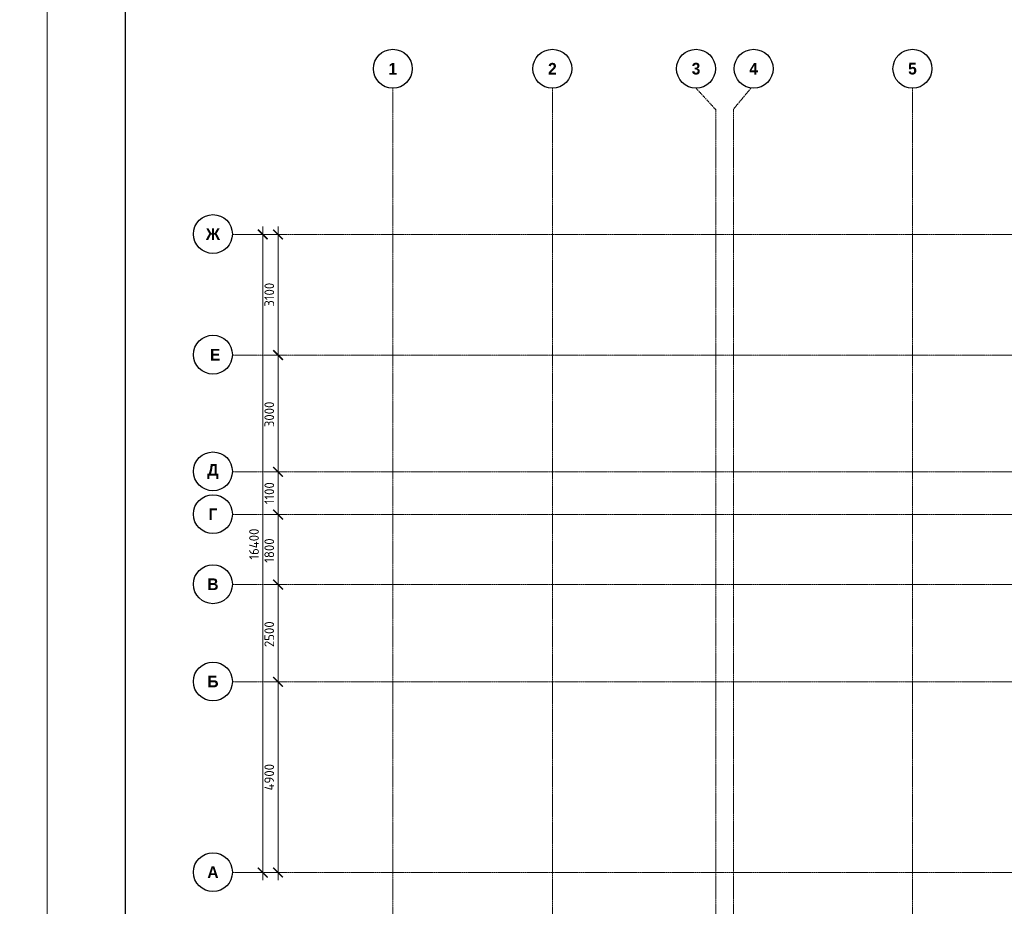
# Model space of a CAD drawing. Header units: millimetres. Extents: x -5898314 to 1055204, y -720802 to 1562611.
# Tile 136 of 256: x -197717 to -172422, y -96235 to -73448. Entities that reach past the tile are written whole.
import ezdxf

# ---------------------------------------------------------------- set-up
doc = ezdxf.new("R2010")
doc.units = ezdxf.units.MM
doc.linetypes.add('______5', pattern=[1100, 800, -100, 100, -100])
doc.linetypes.add('осевая', pattern=[50.8, 31.75, -6.35, 6.35, -6.35])
for name, color, linetype, lineweight in [('Оси', 40, '______5', 18), ('Размерная линия_ общее', 7, 'Continuous', 25), ('ТОНКИЕ', 7, 'Continuous', 9)]:
    doc.layers.add(name, color=color, linetype=linetype, lineweight=lineweight)
doc.layers.add('ТОЛСТЫЕ_ОСНОВНЫЕ', color=6, linetype='Continuous')
doc.styles.add('Century Gothic', font='GOTHIC.TTF')
doc.styles.add('GOST-2.304_Type-B', font='GOST_Common.ttf')
doc.dimstyles.new('СПДС', dxfattribs={"dimscale": 100, "dimtxt": 2.5, "dimasz": 2, "dimexe": 1.25, "dimexo": 0, "dimtad": 1, "dimdec": 0, "dimrnd": 5, "dimtxsty": 'GOST-2.304_Type-B', "dimblk": 'ARCHTICK', "dimcen": 2.5, "dimdle": 2, "dimclrd": 1, "dimclre": 1, "dimclrt": 1, "dimadec": 0, "dimazin": 2, "dimtfac": 0.75, "dimtdec": 0, "dimtmove": 1, "dimatfit": 3, "dimfxl": 1, "dimtfillclr": 256, "dimtolj": 1, "dimarcsym": 1})

# ---------------------------------------------------------------- blocks, each defined once
blk = doc.blocks.new('*U1581')
at = {"layer": 'ТОЛСТЫЕ_ОСНОВНЫЕ', "color": 6}
blk.add_lwpolyline([(20, 5), (886, 5), (886, 415), (20, 415)], close=True, dxfattribs=at)
at = {"layer": 'ТОНКИЕ'}
blk.add_lwpolyline([(0, 0), (891, 0), (891, 420), (0, 420)], close=True, dxfattribs=at)
blk = doc.blocks.new('_ArchTick')
at = {"color": 0, "linetype": 'ByBlock', "const_width": 0.15}
blk.add_lwpolyline([(-0.5, -0.5), (0.5, 0.5)], dxfattribs=at)
blk = doc.blocks.new('*D1440')
at = {"color": 1, "lineweight": -2, "transparency": 16777216}
for p, q in [((-89266, -326301), (-88921, -326301)), ((-89046, -342901), (-89046, -326101)), ((-89046, -342701), (-89171, -342701))]:
    blk.add_line(p, q, dxfattribs=at)
at = {"layer": 'DEFPOINTS', "color": 0, "lineweight": 0, "transparency": 16777216}
for p in [(-89266, -326301), (-89046, -326301), (-89046, -342701)]:
    blk.add_point(p, dxfattribs=at)
at = {"color": 1, "lineweight": -2, "transparency": 16777216, "xscale": 250, "yscale": 250, "zscale": 250}
for p, rotation in [((-89046, -326301), 90), ((-89046, -342701), 270)]:
    blk.add_blockref('_ArchTick', p, dxfattribs=dict(at, rotation=rotation))
at = {"color": 1, "lineweight": 0, "transparency": 16777216, "insert": (-89271, -334259), "char_height": 250, "width": 104166.67, "attachment_point": 5, "rotation": 90, "style": 'GOST-2.304_Type-B'}
blk.add_mtext('\\A1;16400', dxfattribs=at)
blk = doc.blocks.new('NSY101')
at = {"color": 0, "linetype": 'ByBlock', "lineweight": -2}
blk.add_circle((0, 0), 50, dxfattribs=at)
blk = doc.blocks.new('СЛОЖНЫЙ_ОБЪЕКТ_0')
at = {"layer": 'Оси', "color": 16, "linetype": 'Continuous', "lineweight": 25, "transparency": 33554687, "xscale": 9.999999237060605, "yscale": 9.999999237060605, "zscale": 9.999999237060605}
blk.add_blockref('NSY101', (8813, -989), dxfattribs=at)
at = {"layer": 'Оси', "color": 16, "linetype": 'Continuous', "lineweight": 25, "transparency": 33554687, "insert": (8813, -989), "char_height": 300, "width": 385, "attachment_point": 5, "style": 'Century Gothic'}
blk.add_mtext('\\A1;{\\fCentury Gothic|i0|b1;\\H300.000000;\\W1.000000;\\C16;2}\\P', dxfattribs=at)
blk = doc.blocks.new('СЛОЖНЫЙ_ОБЪЕКТ_1')
at = {"layer": 'Оси', "color": 16, "linetype": 'Continuous', "lineweight": 25, "transparency": 33554687, "xscale": 9.999999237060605, "yscale": 9.999999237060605, "zscale": 9.999999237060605}
blk.add_blockref('NSY101', (18063, -989), dxfattribs=at)
at = {"layer": 'Оси', "color": 16, "linetype": 'Continuous', "lineweight": 25, "transparency": 33554687, "insert": (18063, -989), "char_height": 300, "width": 385, "attachment_point": 5, "style": 'Century Gothic'}
blk.add_mtext('\\A1;{\\fCentury Gothic|i0|b1;\\H300.000000;\\W1.000000;\\C16;5}\\P', dxfattribs=at)
blk = doc.blocks.new('СЛОЖНЫЙ_ОБЪЕКТ_23')
at = {"layer": 'Оси', "color": 16, "linetype": 'Continuous', "lineweight": 25, "transparency": 33554687, "xscale": 9.999999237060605, "yscale": 9.999999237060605, "zscale": 9.999999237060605}
blk.add_blockref('NSY101', (-12319, -19997), dxfattribs=at)
at = {"layer": 'Оси', "color": 16, "linetype": 'Continuous', "lineweight": 25, "transparency": 33554687, "insert": (-12319, -19997), "char_height": 300, "width": 460, "attachment_point": 5, "style": 'Century Gothic'}
blk.add_mtext('\\A1;{\\fCentury Gothic|i0|b1;\\H300.000000;\\W1.000000;\\C16;А}\\P', dxfattribs=at)
blk = doc.blocks.new('СЛОЖНЫЙ_ОБЪЕКТ_24')
at = {"layer": 'Оси', "color": 16, "linetype": 'Continuous', "lineweight": 25, "transparency": 33554687, "xscale": 9.999999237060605, "yscale": 9.999999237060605, "zscale": 9.999999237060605}
blk.add_blockref('NSY101', (-12319, -15097), dxfattribs=at)
at = {"layer": 'Оси', "color": 16, "linetype": 'Continuous', "lineweight": 25, "transparency": 33554687, "insert": (-12319, -15097), "char_height": 300, "width": 390, "attachment_point": 5, "style": 'Century Gothic'}
blk.add_mtext('\\A1;{\\fCentury Gothic|i0|b1;\\H300.000000;\\W1.000000;\\C16;Б}\\P', dxfattribs=at)
blk = doc.blocks.new('СЛОЖНЫЙ_ОБЪЕКТ_25')
at = {"layer": 'Оси', "color": 16, "linetype": 'Continuous', "lineweight": 25, "transparency": 33554687, "xscale": 9.999999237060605, "yscale": 9.999999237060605, "zscale": 9.999999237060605}
blk.add_blockref('NSY101', (-12319, -12597), dxfattribs=at)
at = {"layer": 'Оси', "color": 16, "linetype": 'Continuous', "lineweight": 25, "transparency": 33554687, "insert": (-12319, -12597), "char_height": 300, "width": 390, "attachment_point": 5, "style": 'Century Gothic'}
blk.add_mtext('\\A1;{\\fCentury Gothic|i0|b1;\\H300.000000;\\W1.000000;\\C16;В}\\P', dxfattribs=at)
blk = doc.blocks.new('СЛОЖНЫЙ_ОБЪЕКТ_26')
at = {"layer": 'Оси', "color": 16, "linetype": 'Continuous', "lineweight": 25, "transparency": 33554687, "xscale": 9.999999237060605, "yscale": 9.999999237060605, "zscale": 9.999999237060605}
blk.add_blockref('NSY101', (-12319, -10797), dxfattribs=at)
at = {"layer": 'Оси', "color": 16, "linetype": 'Continuous', "lineweight": 25, "transparency": 33554687, "insert": (-12319, -10797), "char_height": 300, "width": 345, "attachment_point": 5, "style": 'Century Gothic'}
blk.add_mtext('\\A1;{\\fCentury Gothic|i0|b1;\\H300.000000;\\W1.000000;\\C16;Г}\\P', dxfattribs=at)
blk = doc.blocks.new('СЛОЖНЫЙ_ОБЪЕКТ_27')
at = {"layer": 'Оси', "color": 16, "linetype": 'Continuous', "lineweight": 25, "transparency": 33554687, "xscale": 9.999999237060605, "yscale": 9.999999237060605, "zscale": 9.999999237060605}
blk.add_blockref('NSY101', (-12319, -9697), dxfattribs=at)
at = {"layer": 'Оси', "color": 16, "linetype": 'Continuous', "lineweight": 25, "transparency": 33554687, "insert": (-12319, -9697), "char_height": 300, "width": 470, "attachment_point": 5, "style": 'Century Gothic'}
blk.add_mtext('\\A1;{\\fCentury Gothic|i0|b1;\\H300.000000;\\W1.000000;\\C16;Д}\\P', dxfattribs=at)
blk = doc.blocks.new('СЛОЖНЫЙ_ОБЪЕКТ_28')
at = {"layer": 'Оси', "color": 16, "linetype": 'Continuous', "lineweight": 25, "transparency": 33554687, "xscale": 9.999999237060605, "yscale": 9.999999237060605, "zscale": 9.999999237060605}
blk.add_blockref('NSY101', (-12319, -3597), dxfattribs=at)
at = {"layer": 'Оси', "color": 16, "linetype": 'Continuous', "lineweight": 25, "transparency": 33554687, "insert": (-12319, -3597), "char_height": 300, "width": 540, "attachment_point": 5, "style": 'Century Gothic'}
blk.add_mtext('\\A1;{\\fCentury Gothic|i0|b1;\\H300.000000;\\W1.000000;\\C16;Ж}\\P', dxfattribs=at)
blk = doc.blocks.new('СЛОЖНЫЙ_ОБЪЕКТ_43')
at = {"layer": 'Оси', "color": 16, "linetype": 'Continuous', "lineweight": 25, "transparency": 33554687, "xscale": 9.999999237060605, "yscale": 9.999999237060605, "zscale": 9.999999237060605}
blk.add_blockref('NSY101', (5133, -989), dxfattribs=at)
at = {"layer": 'Оси', "color": 16, "linetype": 'Continuous', "lineweight": 25, "transparency": 33554687, "insert": (5133, -989), "char_height": 300, "width": 385, "attachment_point": 5, "style": 'Century Gothic'}
blk.add_mtext('\\A1;{\\fCentury Gothic|i0|b1;\\H300.000000;\\W1.000000;\\C16;1}\\P', dxfattribs=at)
blk = doc.blocks.new('СЛОЖНЫЙ_ОБЪЕКТ_44')
at = {"layer": 'Оси', "color": 16, "linetype": 'Continuous', "lineweight": 25, "transparency": 33554687, "xscale": 9.999999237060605, "yscale": 9.999999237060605, "zscale": 9.999999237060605}
blk.add_blockref('NSY101', (12503, -989), dxfattribs=at)
at = {"layer": 'Оси', "color": 16, "linetype": 'Continuous', "lineweight": 25, "transparency": 33554687, "insert": (12503, -989), "char_height": 300, "width": 385, "attachment_point": 5, "style": 'Century Gothic'}
blk.add_mtext('\\A1;{\\fCentury Gothic|i0|b1;\\H300.000000;\\W1.000000;\\C16;3}\\P', dxfattribs=at)
blk = doc.blocks.new('СЛОЖНЫЙ_ОБЪЕКТ_45')
at = {"layer": 'Оси', "color": 16, "linetype": 'Continuous', "lineweight": 25, "transparency": 33554687, "xscale": 9.999999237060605, "yscale": 9.999999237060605, "zscale": 9.999999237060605}
blk.add_blockref('NSY101', (13983, -989), dxfattribs=at)
at = {"layer": 'Оси', "color": 16, "linetype": 'Continuous', "lineweight": 25, "transparency": 33554687, "insert": (13983, -989), "char_height": 300, "width": 385, "attachment_point": 5, "style": 'Century Gothic'}
blk.add_mtext('\\A1;{\\fCentury Gothic|i0|b1;\\H300.000000;\\W1.000000;\\C16;4}\\P', dxfattribs=at)
blk = doc.blocks.new('СЛОЖНЫЙ_ОБЪЕКТ_62')
at = {"layer": 'Оси', "color": 16, "linetype": 'Continuous', "lineweight": 25, "transparency": 33554687, "xscale": 9.999999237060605, "yscale": 9.999999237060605, "zscale": 9.999999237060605}
blk.add_blockref('NSY101', (-12319, -6697), dxfattribs=at)
at = {"layer": 'Оси', "color": 16, "linetype": 'Continuous', "lineweight": 25, "transparency": 33554687, "insert": (-12319, -6697), "char_height": 300, "width": 480, "attachment_point": 5, "style": 'Century Gothic'}
blk.add_mtext('\\A1;{\\fCentury Gothic|i0|b1;\\H300.000000;\\W1.000000;\\C16; Е}\\P', dxfattribs=at)
blk = doc.blocks.new('*D1442')
at = {"color": 1, "lineweight": -2, "transparency": 16777216}
for p, q in [((-88653, -342901), (-88653, -337601)), ((-88653, -337801), (-88778, -337801)), ((-88653, -342701), (-88778, -342701))]:
    blk.add_line(p, q, dxfattribs=at)
at = {"layer": 'DEFPOINTS', "color": 0, "lineweight": 0, "transparency": 16777216}
for p in [(-88653, -337801), (-88653, -337801), (-88653, -342701)]:
    blk.add_point(p, dxfattribs=at)
at = {"color": 1, "lineweight": -2, "transparency": 16777216, "xscale": 250, "yscale": 250, "zscale": 250}
for p, rotation in [((-88653, -337801), 90), ((-88653, -342701), 270)]:
    blk.add_blockref('_ArchTick', p, dxfattribs=dict(at, rotation=rotation))
at = {"color": 1, "lineweight": 0, "transparency": 16777216, "insert": (-88878, -340251), "char_height": 250, "width": 83333.33, "attachment_point": 5, "rotation": 90, "style": 'GOST-2.304_Type-B'}
blk.add_mtext('\\A1;4900', dxfattribs=at)
blk = doc.blocks.new('*D1443')
at = {"color": 1, "lineweight": -2, "transparency": 16777216}
for p, q in [((-88653, -338001), (-88653, -335101)), ((-88653, -335301), (-88778, -335301)), ((-88653, -337801), (-88778, -337801))]:
    blk.add_line(p, q, dxfattribs=at)
at = {"layer": 'DEFPOINTS', "color": 0, "lineweight": 0, "transparency": 16777216}
for p in [(-88653, -335301), (-88653, -335301), (-88653, -337801)]:
    blk.add_point(p, dxfattribs=at)
at = {"color": 1, "lineweight": -2, "transparency": 16777216, "xscale": 250, "yscale": 250, "zscale": 250}
for p, rotation in [((-88653, -335301), 90), ((-88653, -337801), 270)]:
    blk.add_blockref('_ArchTick', p, dxfattribs=dict(at, rotation=rotation))
at = {"color": 1, "lineweight": 0, "transparency": 16777216, "insert": (-88878, -336576), "char_height": 250, "width": 83333.33, "attachment_point": 5, "rotation": 90, "style": 'GOST-2.304_Type-B'}
blk.add_mtext('\\A1;2500', dxfattribs=at)
blk = doc.blocks.new('*D1444')
at = {"color": 1, "lineweight": -2, "transparency": 16777216}
for p, q in [((-88653, -335501), (-88653, -333301)), ((-88653, -333501), (-88778, -333501)), ((-88653, -335301), (-88778, -335301))]:
    blk.add_line(p, q, dxfattribs=at)
at = {"layer": 'DEFPOINTS', "color": 0, "lineweight": 0, "transparency": 16777216}
for p in [(-88653, -333501), (-88653, -333501), (-88653, -335301)]:
    blk.add_point(p, dxfattribs=at)
at = {"color": 1, "lineweight": -2, "transparency": 16777216, "xscale": 250, "yscale": 250, "zscale": 250}
for p, rotation in [((-88653, -333501), 90), ((-88653, -335301), 270)]:
    blk.add_blockref('_ArchTick', p, dxfattribs=dict(at, rotation=rotation))
at = {"color": 1, "lineweight": 0, "transparency": 16777216, "insert": (-88878, -334426), "char_height": 250, "width": 83333.33, "attachment_point": 5, "rotation": 90, "style": 'GOST-2.304_Type-B'}
blk.add_mtext('\\A1;1800', dxfattribs=at)
blk = doc.blocks.new('*D1445')
at = {"color": 1, "lineweight": -2, "transparency": 16777216}
for p, q in [((-88653, -333701), (-88653, -332201)), ((-88653, -332401), (-88778, -332401)), ((-88653, -333501), (-88778, -333501))]:
    blk.add_line(p, q, dxfattribs=at)
at = {"layer": 'DEFPOINTS', "color": 0, "lineweight": 0, "transparency": 16777216}
for p in [(-88653, -332401), (-88653, -332401), (-88653, -333501)]:
    blk.add_point(p, dxfattribs=at)
at = {"color": 1, "lineweight": -2, "transparency": 16777216, "xscale": 250, "yscale": 250, "zscale": 250}
for p, rotation in [((-88653, -332401), 90), ((-88653, -333501), 270)]:
    blk.add_blockref('_ArchTick', p, dxfattribs=dict(at, rotation=rotation))
at = {"color": 1, "lineweight": 0, "transparency": 16777216, "insert": (-88878, -332951), "char_height": 250, "width": 83333.33, "attachment_point": 5, "rotation": 90, "style": 'GOST-2.304_Type-B'}
blk.add_mtext('\\A1;1100', dxfattribs=at)
blk = doc.blocks.new('*D1446')
at = {"color": 1, "lineweight": -2, "transparency": 16777216}
for p, q in [((-88653, -332601), (-88653, -329201)), ((-88653, -329401), (-88778, -329401)), ((-88653, -332401), (-88778, -332401))]:
    blk.add_line(p, q, dxfattribs=at)
at = {"layer": 'DEFPOINTS', "color": 0, "lineweight": 0, "transparency": 16777216}
for p in [(-88653, -329401), (-88653, -329401), (-88653, -332401)]:
    blk.add_point(p, dxfattribs=at)
at = {"color": 1, "lineweight": -2, "transparency": 16777216, "xscale": 250, "yscale": 250, "zscale": 250}
for p, rotation in [((-88653, -329401), 90), ((-88653, -332401), 270)]:
    blk.add_blockref('_ArchTick', p, dxfattribs=dict(at, rotation=rotation))
at = {"color": 1, "lineweight": 0, "transparency": 16777216, "insert": (-88878, -330926), "char_height": 250, "width": 83333.33, "attachment_point": 5, "rotation": 90, "style": 'GOST-2.304_Type-B'}
blk.add_mtext('\\A1;3000', dxfattribs=at)
blk = doc.blocks.new('*D1447')
at = {"color": 1, "lineweight": -2, "transparency": 16777216}
for p, q in [((-89077, -326301), (-88528, -326301)), ((-88653, -329601), (-88653, -326101)), ((-88653, -329401), (-88778, -329401))]:
    blk.add_line(p, q, dxfattribs=at)
at = {"layer": 'DEFPOINTS', "color": 0, "lineweight": 0, "transparency": 16777216}
for p in [(-89077, -326301), (-88653, -326301), (-88653, -329401)]:
    blk.add_point(p, dxfattribs=at)
at = {"color": 1, "lineweight": -2, "transparency": 16777216, "xscale": 250, "yscale": 250, "zscale": 250}
for p, rotation in [((-88653, -326301), 90), ((-88653, -329401), 270)]:
    blk.add_blockref('_ArchTick', p, dxfattribs=dict(at, rotation=rotation))
at = {"color": 1, "lineweight": 0, "transparency": 16777216, "insert": (-88878, -327851), "char_height": 250, "width": 83333.33, "attachment_point": 5, "rotation": 90, "style": 'GOST-2.304_Type-B'}
blk.add_mtext('\\A1;3100', dxfattribs=at)
blk = doc.blocks.new('*D1637')
at = {"layer": 'DEFPOINTS', "color": 0, "linetype": 'Continuous', "lineweight": 0, "transparency": 16777216}
for p in [(-161631, -82728), (-162631, -83167), (-161631, -83167)]:
    blk.add_point(p, dxfattribs=at)
at = {"layer": 'Размерная линия_ общее', "color": 1, "linetype": 'Continuous', "lineweight": -2, "transparency": 16777216}
for p, q in [((-162631, -83167), (-162631, -82603)), ((-161631, -83167), (-161631, -82603)), ((-162831, -82728), (-161431, -82728))]:
    blk.add_line(p, q, dxfattribs=at)
at = {"layer": 'Размерная линия_ общее', "color": 1, "linetype": 'Continuous', "lineweight": -2, "transparency": 16777216, "xscale": 200, "yscale": 200, "zscale": 200, "rotation": 180}
blk.add_blockref('_ArchTick', (-162631, -82728), dxfattribs=at)
at = {"layer": 'Размерная линия_ общее', "color": 1, "linetype": 'Continuous', "lineweight": -2, "transparency": 16777216, "xscale": 200, "yscale": 200, "zscale": 200}
blk.add_blockref('_ArchTick', (-161631, -82728), dxfattribs=at)
at = {"layer": 'Размерная линия_ общее', "color": 1, "linetype": 'Continuous', "lineweight": 0, "transparency": 16777216, "insert": (-162047, -82566), "char_height": 200, "width": 53571.43, "attachment_point": 5, "style": 'GOST-2.304_Type-B'}
blk.add_mtext('\\A1;1000', dxfattribs=at)
blk = doc.blocks.new('*D1638')
at = {"layer": 'DEFPOINTS', "color": 0, "linetype": 'Continuous', "lineweight": 0, "transparency": 16777216}
for p in [(-161631, -82960), (-161132, -82728), (-161132, -82960, 360)]:
    blk.add_point(p, dxfattribs=at)
at = {"layer": 'Размерная линия_ общее', "color": 1, "linetype": 'Continuous', "lineweight": -2, "transparency": 16777216}
for p, q in [((-161631, -82960), (-161631, -82603)), ((-161132, -82960), (-161132, -82603)), ((-161831, -82728), (-160932, -82728))]:
    blk.add_line(p, q, dxfattribs=at)
at = {"layer": 'Размерная линия_ общее', "color": 1, "linetype": 'Continuous', "lineweight": -2, "transparency": 16777216, "xscale": 200, "yscale": 200, "zscale": 200, "rotation": 180}
blk.add_blockref('_ArchTick', (-161631, -82728), dxfattribs=at)
at = {"layer": 'Размерная линия_ общее', "color": 1, "linetype": 'Continuous', "lineweight": -2, "transparency": 16777216, "xscale": 200, "yscale": 200, "zscale": 200}
blk.add_blockref('_ArchTick', (-161132, -82728), dxfattribs=at)
at = {"layer": 'Размерная линия_ общее', "color": 1, "linetype": 'Continuous', "lineweight": 0, "transparency": 16777216, "insert": (-161382, -82566), "char_height": 200, "width": 53571.43, "attachment_point": 5, "style": 'GOST-2.304_Type-B'}
blk.add_mtext('\\A1;500', dxfattribs=at)
blk = doc.blocks.new('*D1639')
at = {"layer": 'DEFPOINTS', "color": 0, "linetype": 'Continuous', "lineweight": 0, "transparency": 16777216}
for p in [(-167361, -81241), (-167961, -81473), (-167361, -81473)]:
    blk.add_point(p, dxfattribs=at)
at = {"layer": 'Размерная линия_ общее', "color": 1, "linetype": 'Continuous', "lineweight": -2, "transparency": 16777216}
for p, q in [((-167961, -81473), (-167961, -81116)), ((-167361, -81473), (-167361, -81116)), ((-168161, -81241), (-167161, -81241))]:
    blk.add_line(p, q, dxfattribs=at)
at = {"layer": 'Размерная линия_ общее', "color": 1, "linetype": 'Continuous', "lineweight": -2, "transparency": 16777216, "xscale": 200, "yscale": 200, "zscale": 200, "rotation": 180}
blk.add_blockref('_ArchTick', (-167961, -81241), dxfattribs=at)
at = {"layer": 'Размерная линия_ общее', "color": 1, "linetype": 'Continuous', "lineweight": -2, "transparency": 16777216, "xscale": 200, "yscale": 200, "zscale": 200}
blk.add_blockref('_ArchTick', (-167361, -81241), dxfattribs=at)
at = {"layer": 'Размерная линия_ общее', "color": 1, "linetype": 'Continuous', "lineweight": 0, "transparency": 16777216, "insert": (-167677, -81079), "char_height": 200, "width": 53571.43, "attachment_point": 5, "style": 'GOST-2.304_Type-B'}
blk.add_mtext('\\A1;600', dxfattribs=at)
blk = doc.blocks.new('*D1640')
at = {"layer": 'DEFPOINTS', "color": 0, "linetype": 'Continuous', "lineweight": 0, "transparency": 16777216}
for p in [(-166731, -81241), (-167361, -81473), (-166731, -81473)]:
    blk.add_point(p, dxfattribs=at)
at = {"layer": 'Размерная линия_ общее', "color": 1, "linetype": 'Continuous', "lineweight": -2, "transparency": 16777216}
for p, q in [((-167361, -81473), (-167361, -81116)), ((-166731, -81473), (-166731, -81116)), ((-167561, -81241), (-166531, -81241))]:
    blk.add_line(p, q, dxfattribs=at)
at = {"layer": 'Размерная линия_ общее', "color": 1, "linetype": 'Continuous', "lineweight": -2, "transparency": 16777216, "xscale": 200, "yscale": 200, "zscale": 200, "rotation": 180}
blk.add_blockref('_ArchTick', (-167361, -81241), dxfattribs=at)
at = {"layer": 'Размерная линия_ общее', "color": 1, "linetype": 'Continuous', "lineweight": -2, "transparency": 16777216, "xscale": 200, "yscale": 200, "zscale": 200}
blk.add_blockref('_ArchTick', (-166731, -81241), dxfattribs=at)
at = {"layer": 'Размерная линия_ общее', "color": 1, "linetype": 'Continuous', "lineweight": 0, "transparency": 16777216, "insert": (-167062, -81079), "char_height": 200, "width": 53571.43, "attachment_point": 5, "style": 'GOST-2.304_Type-B'}
blk.add_mtext('\\A1;630', dxfattribs=at)
blk = doc.blocks.new('*D1641')
at = {"layer": 'DEFPOINTS', "color": 0, "linetype": 'Continuous', "lineweight": 0, "transparency": 16777216}
for p in [(-162526, -80532), (-161436, -80532), (-161436, -80532)]:
    blk.add_point(p, dxfattribs=at)
at = {"layer": 'Размерная линия_ общее', "color": 1, "linetype": 'Continuous', "lineweight": -2, "transparency": 16777216}
for p, q in [((-162526, -80532), (-162526, -80407)), ((-161436, -80532), (-161436, -80407)), ((-162726, -80532), (-161236, -80532))]:
    blk.add_line(p, q, dxfattribs=at)
at = {"layer": 'Размерная линия_ общее', "color": 1, "linetype": 'Continuous', "lineweight": -2, "transparency": 16777216, "xscale": 200, "yscale": 200, "zscale": 200, "rotation": 180}
blk.add_blockref('_ArchTick', (-162526, -80532), dxfattribs=at)
at = {"layer": 'Размерная линия_ общее', "color": 1, "linetype": 'Continuous', "lineweight": -2, "transparency": 16777216, "xscale": 200, "yscale": 200, "zscale": 200}
blk.add_blockref('_ArchTick', (-161436, -80532), dxfattribs=at)
at = {"layer": 'Размерная линия_ общее', "color": 1, "linetype": 'Continuous', "lineweight": 0, "transparency": 16777216, "insert": (-162003, -80370), "char_height": 200, "width": 71428.57, "attachment_point": 5, "style": 'GOST-2.304_Type-B'}
blk.add_mtext('\\A1;1090', dxfattribs=at)
blk = doc.blocks.new('*D1645')
at = {"layer": 'DEFPOINTS', "color": 0, "linetype": 'Continuous', "lineweight": 0, "transparency": 16777216}
for p in [(-168011, -79786), (-167311, -79786), (-167311, -80718)]:
    blk.add_point(p, dxfattribs=at)
at = {"layer": 'Размерная линия_ общее', "color": 1, "linetype": 'Continuous', "lineweight": -2, "transparency": 16777216}
for p, q in [((-168011, -79786), (-168011, -80843)), ((-167311, -79786), (-167311, -80843)), ((-168211, -80718), (-167111, -80718))]:
    blk.add_line(p, q, dxfattribs=at)
at = {"layer": 'Размерная линия_ общее', "color": 1, "linetype": 'Continuous', "lineweight": -2, "transparency": 16777216, "xscale": 200, "yscale": 200, "zscale": 200, "rotation": 180}
blk.add_blockref('_ArchTick', (-168011, -80718), dxfattribs=at)
at = {"layer": 'Размерная линия_ общее', "color": 1, "linetype": 'Continuous', "lineweight": -2, "transparency": 16777216, "xscale": 200, "yscale": 200, "zscale": 200}
blk.add_blockref('_ArchTick', (-167311, -80718), dxfattribs=at)
at = {"layer": 'Размерная линия_ общее', "color": 1, "linetype": 'Continuous', "lineweight": 0, "transparency": 16777216, "insert": (-167647, -80555), "char_height": 200, "width": 53571.43, "attachment_point": 5, "style": 'GOST-2.304_Type-B'}
blk.add_mtext('\\A1;700', dxfattribs=at)
blk = doc.blocks.new('*D1646')
at = {"layer": 'DEFPOINTS', "color": 0, "linetype": 'Continuous', "lineweight": 0, "transparency": 16777216}
for p in [(-167311, -79786), (-166731, -80602), (-166731, -80718)]:
    blk.add_point(p, dxfattribs=at)
at = {"layer": 'Размерная линия_ общее', "color": 1, "linetype": 'Continuous', "lineweight": -2, "transparency": 16777216}
for p, q in [((-167311, -79786), (-167311, -80843)), ((-166731, -80602), (-166731, -80843)), ((-167511, -80718), (-166531, -80718))]:
    blk.add_line(p, q, dxfattribs=at)
at = {"layer": 'Размерная линия_ общее', "color": 1, "linetype": 'Continuous', "lineweight": -2, "transparency": 16777216, "xscale": 200, "yscale": 200, "zscale": 200, "rotation": 180}
blk.add_blockref('_ArchTick', (-167311, -80718), dxfattribs=at)
at = {"layer": 'Размерная линия_ общее', "color": 1, "linetype": 'Continuous', "lineweight": -2, "transparency": 16777216, "xscale": 200, "yscale": 200, "zscale": 200}
blk.add_blockref('_ArchTick', (-166731, -80718), dxfattribs=at)
at = {"layer": 'Размерная линия_ общее', "color": 1, "linetype": 'Continuous', "lineweight": 0, "transparency": 16777216, "insert": (-167037, -80555), "char_height": 200, "width": 53571.43, "attachment_point": 5, "style": 'GOST-2.304_Type-B'}
blk.add_mtext('\\A1;580', dxfattribs=at)
blk = doc.blocks.new('*D1735')
at = {"layer": 'DEFPOINTS', "color": 0, "linetype": 'Continuous', "lineweight": 0, "transparency": 16777216}
for p in [(-181498, -39625), (-180875, -39625), (-180877, -41405)]:
    blk.add_point(p, dxfattribs=at)
at = {"layer": 'Размерная линия_ общее', "color": 1, "linetype": 'Continuous', "lineweight": -2, "transparency": 16777216}
for p, q in [((-181498, -41605), (-181498, -39425)), ((-180875, -39625), (-181623, -39625)), ((-180877, -41405), (-181623, -41405))]:
    blk.add_line(p, q, dxfattribs=at)
at = {"layer": 'Размерная линия_ общее', "color": 1, "linetype": 'Continuous', "lineweight": -2, "transparency": 16777216, "xscale": 200, "yscale": 200, "zscale": 200}
for p, rotation in [((-181498, -39625), 90), ((-181498, -41405), 270)]:
    blk.add_blockref('_ArchTick', p, dxfattribs=dict(at, rotation=rotation))
at = {"layer": 'Размерная линия_ общее', "color": 1, "linetype": 'Continuous', "lineweight": 0, "transparency": 16777216, "insert": (-181660, -40497), "char_height": 200, "width": 71428.57, "attachment_point": 5, "rotation": 90, "style": 'GOST-2.304_Type-B'}
blk.add_mtext('\\A1;1780', dxfattribs=at)
blk = doc.blocks.new('оси блок 2')
at = {"layer": 'Оси', "color": 16, "linetype": 'осевая', "lineweight": 0, "transparency": 33554687}
for p, q in [((-85704.7, -322543), (-85704.7, -347930)), ((-85704.7, -322543), (-85704.7, -323053.3)), ((-81604.7, -322543), (-81604.7, -347914.1)), ((-77915.3, -322543), (-77404.7, -323097.1)), ((-76505.3, -322543), (-76954.7, -323084.4)), ((-72354.7, -322543), (-72354.7, -347914.1)), ((-77404.7, -323084.4), (-77404.7, -347462.5)), ((-76954.7, -323084.4), (-76954.7, -347468.4)), ((-89822.3, -326301.3), (-37238.5, -326301.3)), ((-89822.3, -329401.3), (-37238.5, -329401.3)), ((-89822.3, -332401.3), (-37238.5, -332401.3)), ((-89822.3, -333501.3), (-37238.5, -333501.3)), ((-89822.3, -335301.3), (-37238.5, -335301.3)), ((-89822.3, -337801.3), (-37238.5, -337801.3)), ((-89822.3, -342701.3), (-37238.5, -342701.3))]:
    blk.add_line(p, q, dxfattribs=at)
at = {"layer": 'Оси', "color": 16, "linetype": 'Continuous', "lineweight": 25, "transparency": 33554687}
for name, p in [('СЛОЖНЫЙ_ОБЪЕКТ_43', (-90837.7, -321053.5)), ('СЛОЖНЫЙ_ОБЪЕКТ_0', (-90418.2, -321053.5)), ('СЛОЖНЫЙ_ОБЪЕКТ_44', (-90418.2, -321053.5)), ('СЛОЖНЫЙ_ОБЪЕКТ_45', (-90418.2, -321053.5)), ('СЛОЖНЫЙ_ОБЪЕКТ_1', (-90418.2, -321053.5)), ('СЛОЖНЫЙ_ОБЪЕКТ_28', (-78007.2, -322694.4)), ('СЛОЖНЫЙ_ОБЪЕКТ_62', (-78007.2, -322694.4)), ('СЛОЖНЫЙ_ОБЪЕКТ_27', (-78007.2, -322694.4)), ('СЛОЖНЫЙ_ОБЪЕКТ_26', (-78007.2, -322694.4)), ('СЛОЖНЫЙ_ОБЪЕКТ_25', (-78007.2, -322694.4)), ('СЛОЖНЫЙ_ОБЪЕКТ_24', (-78007.2, -322694.4)), ('СЛОЖНЫЙ_ОБЪЕКТ_23', (-78007.2, -322694.4))]:
    blk.add_blockref(name, p, dxfattribs=at)
at = {"lineweight": 0}
for base, p1, p2, picture, middle in [((-89046, -326301.3), (-89046, -342701.3), (-89266.1, -326301.3), '*D1440', (-89046, -334259)), ((-88653.5, -326301.3), (-88653.5, -329401.3), (-89077, -326301.3), '*D1447', (-88653.5, -327851.3)), ((-88653.5, -329401.3), (-88653.5, -332401.3), (-88653.5, -329401.3), '*D1446', (-88653.5, -330926.5)), ((-88653.5, -332401.3), (-88653.5, -333501.3), (-88653.5, -332401.3), '*D1445', (-88653.5, -332951.3)), ((-88653.5, -333501.3), (-88653.5, -335301.3), (-88653.5, -333501.3), '*D1444', (-88653.5, -334426.5)), ((-88653.5, -335301.3), (-88653.5, -337801.3), (-88653.5, -335301.3), '*D1443', (-88653.5, -336576.5)), ((-88653.5, -337801.3), (-88653.5, -342701.3), (-88653.5, -337801.3), '*D1442', (-88653.5, -340251.3))]:
    dim = blk.add_linear_dim(base=base, p1=p1, p2=p2, angle=90, dimstyle='СПДС', override={"dimgap": 1}, dxfattribs=at)
    dim.commit()
    dim.dimension.update_dxf_attribs({"geometry": picture, "text_midpoint": middle, "dimtype": 160})

msp = doc.modelspace()

# ---------------------------------------------------------------- block references
at = {"xscale": 100, "yscale": 100, "zscale": 100}
msp.add_blockref('*U1581', (-197007.95, -111264.68), dxfattribs=at)
at = {"layer": 'Размерная линия_ общее', "color": 218, "linetype": 'Continuous', "lineweight": 13, "true_color": 0x500050, "transparency": 33554687}
msp.add_blockref('оси блок 2', (-102426.75, 247334.13), dxfattribs=at)

# ---------------------------------------------------------------- dimensions: what is measured, and where the dimension line sits
at = {"layer": 'Размерная линия_ общее', "color": 218, "linetype": 'Continuous', "lineweight": 0, "true_color": 0x500050, "transparency": 33554687}
dim = msp.add_linear_dim(base=(-181497.91, -39625.3), p1=(-180876.75, -41405.4), p2=(-180874.97, -39625.3), angle=90, dimstyle='СПДС', override={"dimtxt": 2, "dimtmove": 0}, dxfattribs=at)
dim.commit()
dim.dimension.update_dxf_attribs({"geometry": '*D1735', "text_midpoint": (-181497.91, -40496.86), "dimtype": 160})
for base, p1, p2, picture, middle in [((-167311.46, -80717.72), (-168011.46, -79785.88), (-167311.46, -79785.88), '*D1645', (-167647.19, -80717.72)), ((-166731.46, -80717.72), (-167311.46, -79785.88), (-166731.46, -80601.88), '*D1646', (-167036.63, -80717.72)), ((-161436.38, -80532.28), (-162526.38, -80532.28), (-161436.38, -80532.28), '*D1641', (-162002.94, -80532.28)), ((-167361.46, -81241.3), (-167961.46, -81472.59), (-167361.46, -81472.59), '*D1639', (-167676.63, -81241.3)), ((-166731.46, -81241.3), (-167361.46, -81472.59), (-166731.46, -81472.59), '*D1640', (-167061.63, -81241.3)), ((-161631.46, -82728.43), (-162631.46, -83167.19), (-161631.46, -83167.19), '*D1637', (-162046.63, -82728.43)), ((-161131.6, -82728.43), (-161631.46, -82959.72), (-161131.6, -82959.72, 360), '*D1638', (-161381.53, -82728.43))]:
    dim = msp.add_linear_dim(base=base, p1=p1, p2=p2, dimstyle='СПДС', override={"dimtxt": 2, "dimtmove": 0}, dxfattribs=at)
    dim.commit()
    dim.dimension.update_dxf_attribs({"geometry": picture, "text_midpoint": middle, "dimtype": 160})

doc.saveas('drawing.dxf')
